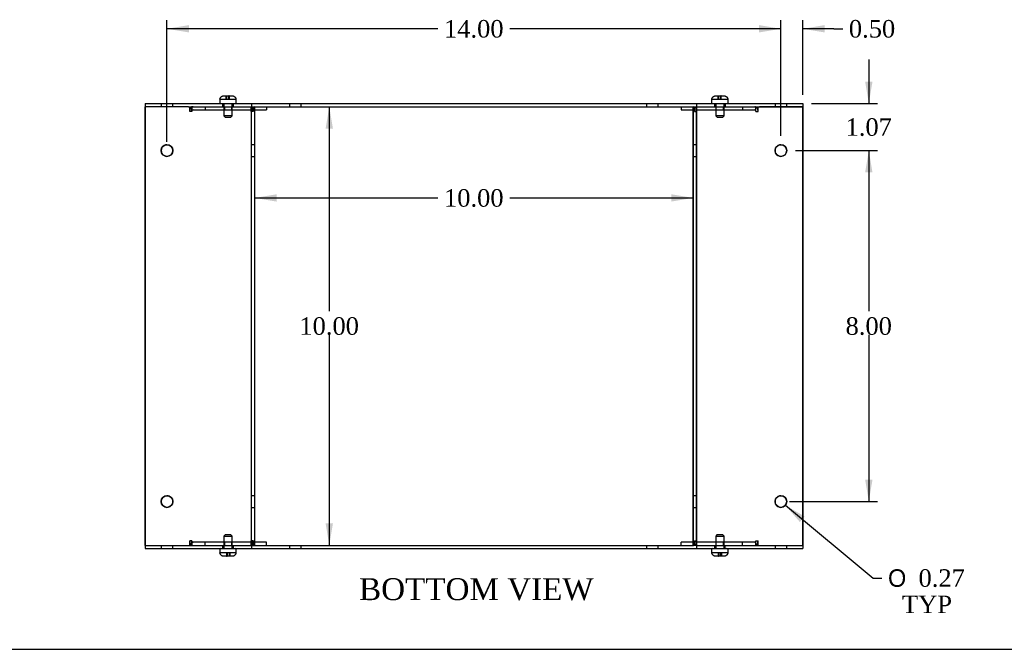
# Model space of a CAD drawing. Header units: inches. Extents: x 0.2 to 89.8, y -0.5 to 59.8.
# Tile 2 of 8: x 22.7 to 45.1, y 0.2 to 14.5. Entities that reach past the tile are written whole.
import ezdxf
from ezdxf.enums import TextEntityAlignment as Align
from ezdxf.lldxf.tags import DXFTag

# ---------------------------------------------------------------- set-up
doc = ezdxf.new("R2010")
doc.units = ezdxf.units.IN
doc.header["$MEASUREMENT"] = 0
for name, color, linetype in [('COM55579-5', 7, 'Continuous'), ('COM55580-5', 7, 'Continuous'), ('Default', 7, 'Continuous'), ('SCS19491', 7, 'Continuous')]:
    doc.layers.add(name, color=color, linetype=linetype)
doc.styles.add('SEACAD_Solid_Edge_ANSI1_Symbols', font='txt')
doc.styles.add('SEACAD_Times_New_Roman', font='times.ttf')
tags = doc.linetypes.add('HIDDEN2', pattern=[0.1875, 0.125, -0.0625]).pattern_tags.tags
tags[6:7] = [DXFTag(74, 4), DXFTag(75, 0), DXFTag(340, '0'), DXFTag(46, 0.0), DXFTag(50, 0.0), DXFTag(44, 0.0), DXFTag(45, 0.0)]
tags[4:5] = [DXFTag(74, 4), DXFTag(75, 0), DXFTag(340, '0'), DXFTag(46, 0.0), DXFTag(50, 0.0), DXFTag(44, 0.0), DXFTag(45, 0.0)]
doc.dimstyles.new('HAMMOND_(STH_-_66x44)', dxfattribs={"dimtxt": 0.4, "dimasz": 0.5, "dimexe": 0.2, "dimexo": 0.2, "dimgap": 0.1, "dimtad": 0, "dimtih": 1, "dimtoh": 1, "dimzin": 0, "dimdsep": 46, "dimtxsty": 'SEACAD_Times_New_Roman', "dimblk1": '_SE_FILLED', "dimblk2": '_SE_FILLED', "dimsah": 1, "dimcen": 0.2, "dimadec": 0, "dimazin": 0, "dimtfac": 0.8, "dimtofl": 0, "dimtmove": 0, "dimatfit": 3, "dimfxl": 1, "dimtolj": 1, "dimtzin": 0, "dimarcsym": 0})

# ---------------------------------------------------------------- blocks, each defined once
blk = doc.blocks.new('SE2')
at = {"layer": 'COM55579-5', "color": 7, "linetype": 'Continuous'}
for p, q in [((25.55, 12.601), (26.539, 12.601)), ((25.55, 12.601), (25.55, 12.529)), ((26.539, 12.601), (26.559, 12.601)), ((26.559, 12.601), (27.969, 12.601)), ((27.969, 12.601), (27.978, 12.601)), ((27.978, 12.601), (38.122, 12.601)), ((27.978, 12.601), (27.978, 12.529)), ((38.122, 12.601), (38.122, 12.529)), ((38.122, 12.601), (38.13, 12.601)), ((38.13, 12.601), (39.54, 12.601)), ((39.54, 12.601), (39.561, 12.601)), ((39.561, 12.601), (40.55, 12.601)), ((40.55, 12.601), (40.55, 12.529)), ((25.55, 12.529), (25.55, 12.529)), ((26.541, 12.529), (26.559, 12.529)), ((26.559, 12.529), (27.969, 12.529)), ((27.969, 12.529), (27.978, 12.529)), ((27.978, 12.529), (38.122, 12.529)), ((38.122, 12.529), (38.13, 12.529)), ((38.13, 12.529), (39.54, 12.529)), ((39.54, 12.529), (39.561, 12.529)), ((39.561, 12.529), (40.55, 12.529)), ((25.55, 2.529), (25.55, 2.529)), ((25.55, 2.529), (25.55, 2.457)), ((26.565, 2.529), (27.969, 2.529)), ((27.969, 2.529), (27.97, 2.529)), ((27.978, 2.529), (27.978, 2.529)), ((27.978, 2.529), (27.978, 2.457)), ((28.05, 2.529), (38.05, 2.529)), ((38.122, 2.529), (38.122, 2.457)), ((38.132, 2.529), (39.532, 2.529)), ((40.55, 2.529), (40.55, 2.457)), ((25.55, 2.457), (26.539, 2.457)), ((26.539, 2.457), (26.559, 2.457)), ((26.559, 2.457), (27.969, 2.457)), ((27.969, 2.457), (27.978, 2.457)), ((27.978, 2.457), (38.122, 2.457)), ((38.122, 2.457), (38.13, 2.457)), ((38.13, 2.457), (39.54, 2.457)), ((39.54, 2.457), (39.561, 2.457)), ((39.561, 2.457), (40.55, 2.457))]:
    blk.add_line(p, q, dxfattribs=at)
at = {"layer": 'COM55579-5', "color": 7, "linetype": 'HIDDEN2'}
for p, q in [((25.917, 12.601), (25.917, 12.529)), ((26.183, 12.529), (26.183, 12.601)), ((27.316, 12.601), (27.316, 12.529)), ((27.566, 12.529), (27.566, 12.601)), ((28.845, 12.601), (28.845, 12.529)), ((29.111, 12.529), (29.111, 12.601)), ((36.989, 12.601), (36.989, 12.529)), ((37.255, 12.529), (37.255, 12.601)), ((38.534, 12.601), (38.534, 12.529)), ((38.784, 12.529), (38.784, 12.601)), ((39.917, 12.601), (39.917, 12.529)), ((40.183, 12.529), (40.183, 12.601)), ((25.917, 2.529), (25.917, 2.457)), ((26.183, 2.457), (26.183, 2.529)), ((27.316, 2.529), (27.316, 2.457)), ((27.566, 2.457), (27.566, 2.529)), ((28.845, 2.529), (28.845, 2.457)), ((29.111, 2.457), (29.111, 2.529)), ((36.989, 2.529), (36.989, 2.457)), ((37.255, 2.457), (37.255, 2.529)), ((38.533, 2.529), (38.533, 2.457)), ((38.783, 2.457), (38.783, 2.529)), ((39.917, 2.529), (39.917, 2.457)), ((40.183, 2.457), (40.183, 2.529))]:
    blk.add_line(p, q, dxfattribs=at)
at = {"layer": 'COM55580-5', "color": 7, "linetype": 'Continuous'}
for p, q in [((25.55, 2.529), (25.55, 12.529)), ((26.541, 12.529), (25.55, 12.529)), ((25.55, 12.529), (25.55, 2.529)), ((26.568, 12.529), (26.568, 12.421)), ((26.568, 12.421), (26.568, 12.421)), ((26.619, 12.529), (26.619, 12.523)), ((27.967, 12.529), (27.967, 12.421)), ((27.967, 12.421), (27.967, 12.421)), ((27.978, 12.529), (28.05, 12.529)), ((27.978, 2.529), (27.978, 12.529)), ((28.05, 2.529), (28.05, 12.529)), ((28.05, 12.457), (28.321, 12.457)), ((28.321, 12.529), (28.321, 12.457)), ((37.779, 12.529), (37.779, 12.457)), ((37.779, 12.529), (37.779, 12.457)), ((37.779, 12.457), (37.779, 12.457)), ((37.779, 12.457), (38.05, 12.457)), ((38.05, 12.529), (38.05, 2.529)), ((38.05, 2.601), (38.05, 12.457)), ((38.122, 12.529), (38.122, 12.529)), ((38.122, 12.529), (38.122, 2.529)), ((38.132, 12.421), (38.132, 12.529)), ((38.132, 12.421), (38.133, 12.421)), ((39.481, 12.523), (39.481, 12.529)), ((39.481, 12.523), (39.481, 12.529)), ((39.532, 12.421), (39.532, 12.529)), ((39.532, 12.421), (39.532, 12.421)), ((40.55, 12.529), (39.561, 12.529)), ((40.55, 2.529), (40.55, 12.529)), ((25.55, 2.529), (26.542, 2.529)), ((26.542, 2.529), (26.565, 2.529)), ((26.568, 2.637), (26.568, 2.529)), ((26.568, 2.637), (26.568, 2.637)), ((26.619, 2.536), (26.619, 2.529)), ((27.967, 2.637), (27.967, 2.637)), ((27.967, 2.637), (27.967, 2.529)), ((27.97, 2.529), (27.978, 2.529)), ((27.978, 2.529), (28.05, 2.529)), ((28.321, 2.601), (28.05, 2.601)), ((28.321, 2.529), (28.321, 2.601)), ((37.779, 2.529), (37.779, 2.601)), ((37.779, 2.601), (37.779, 2.601)), ((38.05, 2.601), (37.779, 2.601)), ((37.779, 2.529), (37.779, 2.601)), ((38.122, 2.529), (38.05, 2.529)), ((38.122, 2.529), (38.132, 2.529)), ((38.132, 2.529), (38.132, 2.637)), ((38.133, 2.637), (38.132, 2.637)), ((39.481, 2.529), (39.481, 2.536)), ((39.481, 2.529), (39.481, 2.536)), ((39.532, 2.529), (39.532, 2.637)), ((39.532, 2.637), (39.532, 2.637)), ((39.532, 2.529), (39.557, 2.529)), ((39.557, 2.529), (40.55, 2.529))]:
    blk.add_line(p, q, dxfattribs=at)
at = {"layer": 'COM55580-5', "color": 7, "linetype": 'HIDDEN2'}
for p, q in [((26.568, 12.421), (26.568, 12.529)), ((26.568, 12.421), (26.568, 12.421)), ((26.619, 12.421), (26.568, 12.421)), ((26.619, 12.421), (26.619, 12.529)), ((26.619, 12.523), (26.619, 12.421)), ((26.644, 12.457), (26.644, 12.457)), ((26.644, 12.457), (28.044, 12.457)), ((26.921, 12.529), (26.921, 12.457)), ((26.921, 12.529), (26.921, 12.457)), ((27.359, 12.529), (27.359, 12.457)), ((27.359, 12.529), (27.359, 12.457)), ((27.529, 12.457), (27.529, 12.529)), ((27.529, 12.457), (27.529, 12.529)), ((27.967, 12.421), (27.967, 12.529)), ((27.967, 12.421), (27.967, 12.421)), ((28.018, 12.421), (27.967, 12.421)), ((27.978, 2.529), (27.978, 12.529)), ((28.018, 12.421), (28.018, 12.529)), ((28.018, 12.529), (28.018, 12.421)), ((28.044, 12.457), (28.05, 12.457)), ((28.05, 2.529), (28.05, 12.529)), ((28.321, 12.529), (28.321, 12.457)), ((38.05, 12.457), (38.05, 12.529)), ((38.05, 12.457), (38.056, 12.457)), ((38.056, 12.457), (39.455, 12.457)), ((38.081, 12.421), (38.081, 12.529)), ((38.081, 12.421), (38.081, 12.421)), ((38.081, 12.421), (38.082, 12.421)), ((38.082, 12.421), (38.082, 12.529)), ((38.082, 12.421), (38.132, 12.421)), ((38.122, 2.529), (38.122, 12.529)), ((38.132, 12.421), (38.132, 12.529)), ((38.57, 12.529), (38.57, 12.457)), ((38.57, 12.529), (38.57, 12.457)), ((38.74, 12.457), (38.74, 12.529)), ((38.74, 12.457), (38.74, 12.529)), ((39.178, 12.529), (39.178, 12.457)), ((39.178, 12.529), (39.178, 12.457)), ((39.481, 12.421), (39.481, 12.523)), ((39.481, 12.421), (39.481, 12.523)), ((39.481, 12.421), (39.481, 12.421)), ((39.481, 12.421), (39.481, 12.421)), ((39.481, 12.421), (39.532, 12.421)), ((39.532, 12.421), (39.532, 12.529)), ((40.55, 12.529), (40.55, 2.529)), ((27.978, 11.662), (27.978, 11.662)), ((28.05, 11.662), (27.978, 11.662)), ((38.05, 11.662), (38.05, 11.662)), ((38.122, 11.662), (38.05, 11.662)), ((27.978, 11.396), (27.978, 11.396)), ((27.978, 11.396), (28.05, 11.396)), ((38.05, 11.396), (38.05, 11.396)), ((38.05, 11.396), (38.122, 11.396)), ((27.978, 3.662), (27.978, 3.662)), ((28.05, 3.662), (27.978, 3.662)), ((38.05, 3.662), (38.05, 3.662)), ((38.122, 3.662), (38.05, 3.662)), ((27.978, 3.396), (27.978, 3.396)), ((27.978, 3.396), (28.05, 3.396)), ((38.05, 3.396), (38.05, 3.396)), ((38.05, 3.396), (38.122, 3.396)), ((26.568, 2.529), (26.568, 2.637)), ((26.568, 2.637), (26.568, 2.637)), ((26.619, 2.637), (26.568, 2.637)), ((26.619, 2.529), (26.619, 2.637)), ((26.619, 2.637), (26.619, 2.536)), ((26.644, 2.601), (26.644, 2.601)), ((28.044, 2.601), (26.644, 2.601)), ((26.921, 2.529), (26.921, 2.601)), ((26.921, 2.529), (26.921, 2.601)), ((27.359, 2.601), (27.359, 2.529)), ((27.359, 2.601), (27.359, 2.529)), ((27.529, 2.529), (27.529, 2.601)), ((27.529, 2.529), (27.529, 2.601)), ((27.967, 2.529), (27.967, 2.637)), ((27.967, 2.637), (27.967, 2.637)), ((28.018, 2.637), (27.967, 2.637)), ((28.018, 2.529), (28.018, 2.637)), ((28.018, 2.637), (28.018, 2.529)), ((28.05, 2.601), (28.044, 2.601)), ((28.321, 2.529), (28.321, 2.601)), ((38.05, 2.529), (38.05, 2.601)), ((38.056, 2.601), (38.05, 2.601)), ((39.455, 2.601), (38.056, 2.601)), ((38.081, 2.529), (38.081, 2.637)), ((38.081, 2.637), (38.081, 2.637)), ((38.081, 2.637), (38.082, 2.637)), ((38.082, 2.529), (38.082, 2.637)), ((38.082, 2.637), (38.132, 2.637)), ((38.132, 2.529), (38.132, 2.637)), ((38.57, 2.601), (38.57, 2.529)), ((38.57, 2.601), (38.57, 2.529)), ((38.74, 2.529), (38.74, 2.601)), ((38.74, 2.529), (38.74, 2.601)), ((39.178, 2.529), (39.178, 2.601)), ((39.178, 2.529), (39.178, 2.601)), ((39.481, 2.536), (39.481, 2.637)), ((39.481, 2.637), (39.481, 2.637)), ((39.481, 2.637), (39.481, 2.637)), ((39.481, 2.536), (39.481, 2.637)), ((39.481, 2.637), (39.532, 2.637)), ((39.532, 2.529), (39.532, 2.637))]:
    blk.add_line(p, q, dxfattribs=at)
at = {"layer": 'COM55580-5', "color": 7, "linetype": 'Continuous'}
for centre in [(26.05, 11.529), (40.05, 11.529), (26.05, 3.529), (40.05, 3.529)]:
    blk.add_circle(centre, 0.133, dxfattribs=at)
at = {"layer": 'COM55580-5', "color": 7, "linetype": 'HIDDEN2'}
for centre, start, end in [((26.05, 11.529), 89.971, 270.0289), ((40.05, 11.529), 89.9706, 270.0295), ((26.05, 3.529), 90.0106, 269.987), ((40.05, 3.529), 89.9583, 270.0425)]:
    blk.add_arc(centre, 0.133, start, end, dxfattribs=at)
at = {"layer": 'COM55580-5', "color": 7, "linetype": 'Continuous'}
for centre, start, end in [((26.05, 11.529), 0, 89.971), ((26.05, 11.529), 270.0289, 0), ((40.05, 11.529), 0, 89.9706), ((40.05, 11.529), 270.0295, 0), ((26.05, 3.529), 0, 90.0106), ((40.05, 3.529), 0, 89.9583), ((26.05, 3.529), 269.987, 0), ((40.05, 3.529), 270.0425, 0)]:
    blk.add_arc(centre, 0.133, start, end, dxfattribs=at)
for centre, major_axis, start_param, end_param in [((26.644, 12.421), (0, -0.108), 3.141593, 4.712389), ((26.644, 12.421), (0, 0.108), 0, 0.338726), ((28.044, 12.421), (0, 0.108), 1.532608, 1.570796), ((38.056, 12.421), (0, -0.108), 1.570796, 1.608984), ((39.455, 12.421), (0, 0.108), 4.712389, 6.283185), ((26.644, 2.637), (0, -0.108), 4.712389, 6.283185), ((26.644, 2.637), (0, 0.108), 2.802867, 3.141593), ((28.044, 2.637), (0, 0.108), 1.570796, 1.608984), ((38.056, 2.637), (0, -0.108), 1.532608, 1.570796), ((39.455, 2.637), (0, 0.108), 3.141593, 4.712389)]:
    blk.add_ellipse(centre, major_axis=major_axis, ratio=0.707107, start_param=start_param, end_param=end_param, dxfattribs=at)
at = {"layer": 'COM55580-5', "color": 7, "linetype": 'HIDDEN2'}
for centre, major_axis, start_param, end_param in [((26.644, 12.421), (0, 0.108), 0.338726, 1.570796), ((26.644, 12.421), (0, 0.036), 0, 1.570796), ((26.644, 12.421), (0, -0.036), 3.141593, 4.712389), ((28.043, 12.421), (0, -0.108), 3.141593, 4.712389), ((28.044, 12.421), (0, 0.108), 0, 1.532608), ((28.043, 12.421), (0, -0.036), 3.141593, 4.712389), ((28.044, 12.421), (0, 0.036), 0, 1.570796), ((38.056, 12.421), (0, 0.108), 4.712389, 6.283185), ((38.056, 12.421), (0, -0.108), 1.608984, 3.141593), ((38.056, 12.421), (0, 0.036), 4.712389, 6.283185), ((38.056, 12.421), (0, -0.036), 1.570796, 3.141593), ((39.455, 12.421), (0, -0.108), 1.570796, 3.141593), ((39.455, 12.421), (0, -0.036), 1.570796, 3.141593), ((39.455, 12.421), (0, 0.036), 4.712389, 6.283185), ((26.644, 2.637), (0, 0.108), 1.570796, 2.802867), ((26.644, 2.637), (0, 0.036), 1.570796, 3.141593), ((26.644, 2.637), (0, -0.036), 4.712389, 6.283185), ((28.043, 2.637), (0, -0.108), 4.712389, 6.283185), ((28.044, 2.637), (0, 0.108), 1.608984, 3.141593), ((28.043, 2.637), (0, -0.036), 4.712389, 6.283185), ((28.044, 2.637), (0, 0.036), 1.570796, 3.141593), ((38.056, 2.637), (0, 0.108), 3.141593, 4.712389), ((38.056, 2.637), (0, 0.036), 3.141593, 4.712389), ((38.056, 2.637), (0, -0.036), 0, 1.570796), ((38.056, 2.637), (0, -0.108), 0, 1.532608), ((39.455, 2.637), (0, -0.108), 0, 1.570796), ((39.455, 2.637), (0, -0.036), 0, 1.570796), ((39.455, 2.637), (0, 0.036), 3.141593, 4.712389)]:
    blk.add_ellipse(centre, major_axis=major_axis, ratio=0.707107, start_param=start_param, end_param=end_param, dxfattribs=at)
at = {"layer": 'SCS19491', "color": 7, "linetype": 'Continuous'}
for p, q in [((27.254, 12.686), (27.254, 12.626)), ((27.257, 12.701), (27.255, 12.701)), ((27.348, 12.776), (27.41, 12.776)), ((27.411, 12.772), (27.471, 12.773)), ((27.465, 12.776), (27.463, 12.776)), ((27.47, 12.776), (27.467, 12.776)), ((27.47, 12.776), (27.534, 12.776)), ((27.471, 12.773), (27.47, 12.776)), ((27.625, 12.701), (27.627, 12.701)), ((27.629, 12.626), (27.629, 12.686)), ((38.471, 12.686), (38.471, 12.626)), ((38.475, 12.701), (38.472, 12.701)), ((38.566, 12.776), (38.627, 12.776)), ((38.629, 12.772), (38.689, 12.773)), ((38.683, 12.776), (38.68, 12.776)), ((38.688, 12.776), (38.685, 12.776)), ((38.688, 12.776), (38.751, 12.776)), ((38.689, 12.773), (38.688, 12.776)), ((38.842, 12.701), (38.845, 12.701)), ((38.846, 12.626), (38.846, 12.686)), ((27.253, 2.432), (27.253, 2.372)), ((27.257, 2.357), (27.255, 2.357)), ((27.412, 2.282), (27.348, 2.282)), ((27.471, 2.287), (27.411, 2.286)), ((27.411, 2.286), (27.412, 2.282)), ((27.412, 2.282), (27.414, 2.282)), ((27.417, 2.282), (27.419, 2.282)), ((27.534, 2.282), (27.472, 2.282)), ((27.625, 2.357), (27.627, 2.357)), ((27.628, 2.372), (27.628, 2.432)), ((38.471, 2.432), (38.471, 2.372)), ((38.475, 2.357), (38.472, 2.357)), ((38.629, 2.282), (38.566, 2.282)), ((38.688, 2.287), (38.628, 2.286)), ((38.628, 2.286), (38.629, 2.282)), ((38.629, 2.282), (38.632, 2.282)), ((38.634, 2.282), (38.637, 2.282)), ((38.69, 2.282), (38.68, 2.282)), ((38.751, 2.282), (38.69, 2.282)), ((38.842, 2.357), (38.845, 2.357)), ((38.846, 2.372), (38.846, 2.432))]:
    blk.add_line(p, q, dxfattribs=at)
at = {"layer": 'SCS19491', "color": 7, "linetype": 'HIDDEN2'}
for p, q in [((27.257, 12.701), (27.407, 12.701)), ((27.346, 12.601), (27.346, 12.319)), ((27.461, 12.772), (27.401, 12.771)), ((27.401, 12.701), (27.401, 12.771)), ((27.405, 12.701), (27.405, 12.776)), ((27.407, 12.776), (27.407, 12.701)), ((27.407, 12.701), (27.411, 12.701)), ((27.411, 12.701), (27.411, 12.772)), ((27.411, 12.701), (27.471, 12.701)), ((27.461, 12.701), (27.461, 12.772)), ((27.467, 12.776), (27.465, 12.776)), ((27.465, 12.776), (27.465, 12.701)), ((27.467, 12.701), (27.467, 12.776)), ((27.471, 12.701), (27.471, 12.773)), ((27.471, 12.701), (27.625, 12.701)), ((27.536, 12.319), (27.536, 12.601)), ((38.475, 12.701), (38.625, 12.701)), ((38.564, 12.601), (38.564, 12.319)), ((38.679, 12.772), (38.619, 12.771)), ((38.619, 12.701), (38.619, 12.771)), ((38.623, 12.701), (38.623, 12.776)), ((38.625, 12.776), (38.625, 12.701)), ((38.625, 12.701), (38.629, 12.701)), ((38.629, 12.701), (38.629, 12.772)), ((38.629, 12.701), (38.689, 12.701)), ((38.679, 12.701), (38.679, 12.772)), ((38.685, 12.776), (38.683, 12.776)), ((38.683, 12.776), (38.683, 12.701)), ((38.685, 12.701), (38.685, 12.776)), ((38.689, 12.701), (38.689, 12.773)), ((38.689, 12.701), (38.842, 12.701)), ((38.754, 12.319), (38.754, 12.601)), ((27.536, 12.319), (27.346, 12.319)), ((27.346, 12.319), (27.376, 12.289)), ((27.376, 12.289), (27.506, 12.289)), ((27.506, 12.289), (27.536, 12.319)), ((38.754, 12.319), (38.564, 12.319)), ((38.564, 12.319), (38.594, 12.289)), ((38.594, 12.289), (38.724, 12.289)), ((38.724, 12.289), (38.754, 12.319)), ((27.376, 2.77), (27.346, 2.74)), ((27.346, 2.74), (27.536, 2.74)), ((27.346, 2.74), (27.346, 2.457)), ((27.506, 2.77), (27.376, 2.77)), ((27.536, 2.74), (27.506, 2.77)), ((27.536, 2.457), (27.536, 2.74)), ((38.593, 2.77), (38.563, 2.74)), ((38.563, 2.74), (38.753, 2.74)), ((38.563, 2.74), (38.563, 2.457)), ((38.723, 2.77), (38.593, 2.77)), ((38.753, 2.74), (38.723, 2.77)), ((38.753, 2.457), (38.753, 2.74)), ((27.411, 2.357), (27.257, 2.357)), ((27.471, 2.357), (27.411, 2.357)), ((27.411, 2.357), (27.411, 2.286)), ((27.414, 2.357), (27.414, 2.282)), ((27.414, 2.282), (27.417, 2.282)), ((27.417, 2.282), (27.417, 2.357)), ((27.421, 2.357), (27.421, 2.287)), ((27.421, 2.287), (27.48, 2.288)), ((27.474, 2.357), (27.471, 2.357)), ((27.471, 2.357), (27.471, 2.287)), ((27.625, 2.357), (27.474, 2.357)), ((27.474, 2.282), (27.474, 2.357)), ((27.477, 2.357), (27.477, 2.282)), ((27.48, 2.357), (27.48, 2.288)), ((38.628, 2.357), (38.475, 2.357)), ((38.619, 2.357), (38.619, 2.288)), ((38.679, 2.287), (38.619, 2.288)), ((38.622, 2.357), (38.622, 2.282)), ((38.625, 2.282), (38.625, 2.357)), ((38.688, 2.357), (38.628, 2.357)), ((38.628, 2.357), (38.628, 2.286)), ((38.632, 2.357), (38.632, 2.282)), ((38.632, 2.282), (38.634, 2.282)), ((38.634, 2.282), (38.634, 2.357)), ((38.638, 2.357), (38.638, 2.287)), ((38.638, 2.287), (38.698, 2.288)), ((38.679, 2.357), (38.679, 2.287)), ((38.683, 2.282), (38.683, 2.357)), ((38.685, 2.357), (38.685, 2.282)), ((38.692, 2.357), (38.688, 2.357)), ((38.688, 2.357), (38.688, 2.287)), ((38.688, 2.287), (38.688, 2.286)), ((38.842, 2.357), (38.692, 2.357)), ((38.692, 2.282), (38.692, 2.357)), ((38.694, 2.357), (38.694, 2.282)), ((38.698, 2.357), (38.698, 2.288))]:
    blk.add_line(p, q, dxfattribs=at)
at = {"layer": 'SCS19491', "color": 7, "linetype": 'Continuous'}
for centre, radius, start, end in [((27.344, 12.686), 0.09, 170.4059, 180), ((27.279, 12.626), 0.025, 180, 270), ((27.604, 12.626), 0.025, 270, 0), ((27.539, 12.686), 0.09, 0, 9.5941), ((38.561, 12.686), 0.09, 170.4059, 180), ((38.496, 12.626), 0.025, 180, 270), ((38.821, 12.626), 0.025, 270, 0), ((38.756, 12.686), 0.09, 0, 9.5941), ((27.278, 2.432), 0.025, 90, 180), ((27.343, 2.372), 0.09, 180, 189.5941), ((27.603, 2.432), 0.025, 0, 90), ((27.538, 2.372), 0.09, 350.4059, 0), ((38.496, 2.432), 0.025, 90, 180), ((38.561, 2.372), 0.09, 180, 189.5941), ((38.821, 2.432), 0.025, 0, 90), ((38.756, 2.372), 0.09, 350.4059, 0)]:
    blk.add_arc(centre, radius, start, end, dxfattribs=at)
for points in [[(27.257, 12.701), (27.258, 12.707), (27.26, 12.712), (27.263, 12.722), (27.265, 12.727), (27.271, 12.736), (27.274, 12.74), (27.281, 12.749), (27.285, 12.752), (27.293, 12.759), (27.298, 12.762), (27.307, 12.767), (27.312, 12.769), (27.322, 12.773), (27.327, 12.774), (27.338, 12.776), (27.343, 12.776), (27.348, 12.776)], [(27.534, 12.776), (27.539, 12.776), (27.545, 12.776), (27.555, 12.774), (27.56, 12.773), (27.57, 12.769), (27.575, 12.767), (27.585, 12.762), (27.589, 12.759), (27.597, 12.752), (27.601, 12.749), (27.608, 12.74), (27.611, 12.736), (27.617, 12.727), (27.619, 12.722), (27.623, 12.712), (27.624, 12.707), (27.625, 12.701)], [(38.475, 12.701), (38.476, 12.707), (38.477, 12.712), (38.481, 12.722), (38.483, 12.727), (38.488, 12.736), (38.492, 12.74), (38.498, 12.749), (38.502, 12.752), (38.511, 12.759), (38.515, 12.762), (38.524, 12.767), (38.529, 12.769), (38.539, 12.773), (38.545, 12.774), (38.555, 12.776), (38.56, 12.776), (38.566, 12.776)], [(38.751, 12.776), (38.757, 12.776), (38.762, 12.776), (38.773, 12.774), (38.778, 12.773), (38.788, 12.769), (38.793, 12.767), (38.802, 12.762), (38.807, 12.759), (38.815, 12.752), (38.819, 12.749), (38.826, 12.74), (38.829, 12.736), (38.834, 12.727), (38.836, 12.722), (38.84, 12.712), (38.841, 12.707), (38.842, 12.701)], [(27.348, 2.282), (27.343, 2.282), (27.337, 2.283), (27.327, 2.285), (27.322, 2.286), (27.312, 2.289), (27.307, 2.292), (27.297, 2.297), (27.293, 2.3), (27.285, 2.307), (27.281, 2.31), (27.274, 2.319), (27.271, 2.323), (27.265, 2.332), (27.263, 2.337), (27.259, 2.347), (27.258, 2.352), (27.257, 2.357)], [(27.625, 2.357), (27.624, 2.352), (27.622, 2.347), (27.619, 2.337), (27.616, 2.332), (27.611, 2.323), (27.608, 2.318), (27.601, 2.31), (27.597, 2.307), (27.589, 2.3), (27.584, 2.297), (27.575, 2.292), (27.57, 2.289), (27.56, 2.286), (27.555, 2.285), (27.544, 2.283), (27.539, 2.282), (27.534, 2.282)], [(38.566, 2.282), (38.56, 2.282), (38.555, 2.283), (38.544, 2.285), (38.539, 2.286), (38.529, 2.289), (38.524, 2.292), (38.515, 2.297), (38.51, 2.3), (38.502, 2.307), (38.498, 2.31), (38.491, 2.319), (38.488, 2.323), (38.483, 2.332), (38.481, 2.337), (38.477, 2.347), (38.476, 2.352), (38.475, 2.357)], [(38.842, 2.357), (38.841, 2.352), (38.84, 2.347), (38.836, 2.337), (38.834, 2.332), (38.829, 2.323), (38.825, 2.318), (38.819, 2.31), (38.815, 2.307), (38.806, 2.3), (38.802, 2.297), (38.793, 2.292), (38.788, 2.289), (38.778, 2.286), (38.772, 2.285), (38.762, 2.283), (38.757, 2.282), (38.751, 2.282)]]:
    blk.add_open_spline(points, degree=3, knots=[0, 0, 0, 0, 0.125, 0.125, 0.25, 0.25, 0.375, 0.375, 0.5, 0.5, 0.625, 0.625, 0.75, 0.75, 0.875, 0.875, 1, 1, 1, 1], dxfattribs=at)
for points in [[(27.41, 12.776), (27.41, 12.776), (27.411, 12.775), (27.411, 12.772)], [(38.627, 12.776), (38.628, 12.776), (38.628, 12.775), (38.629, 12.772)], [(27.472, 2.282), (27.472, 2.282), (27.471, 2.284), (27.471, 2.287)], [(38.69, 2.282), (38.689, 2.282), (38.689, 2.284), (38.688, 2.287)]]:
    blk.add_open_spline(points, degree=3, dxfattribs=at)
at = {"layer": 'SCS19491', "color": 7, "linetype": 'HIDDEN2'}
blk.add_open_spline([(38.627, 2.282), (38.628, 2.282), (38.628, 2.284), (38.628, 2.287)], degree=3, dxfattribs=at)
blk = doc.blocks.new('DMBLK7403')
at = {"layer": 'Default', "linetype": 'Continuous', "transparency": 16777216}
for points in [[(39.55, 14.388), (39.55, 14.221), (40.05, 14.304)], [(41.05, 14.388), (40.55, 14.304), (41.05, 14.221)]]:
    blk.add_hatch(color=7, dxfattribs=at).paths.add_polyline_path(points)
at = {"layer": 'Default', "color": 7, "linetype": 'Continuous', "transparency": 16777216}
for p, q in [((40.05, 11.862), (40.05, 14.504)), ((40.55, 12.801), (40.55, 14.504)), ((40.05, 14.304), (39.05, 14.304)), ((41.26, 14.304), (40.55, 14.304)), ((41.26, 14.304), (41.46, 14.304))]:
    blk.add_line(p, q, dxfattribs=at)
at = {"layer": 'Default', "color": 7, "linetype": 'Continuous', "transparency": 16777216, "style": 'SEACAD_Times_New_Roman'}
blk.add_text('0.50', height=0.4, dxfattribs=at).set_placement((41.6, 14.504), align=Align.TOP_LEFT)
blk = doc.blocks.new('_SE_FILLED')
at = {"color": 0}
blk.add_line((0, 0), (-1, 0), dxfattribs=at)
blk.add_solid([(0, 0), (-1, -0.1665), (-1, 0.1665), (0, 0)], dxfattribs=at)
blk = doc.blocks.new('DMBLK7404')
at = {"layer": 'Default', "linetype": 'Continuous', "transparency": 16777216}
for points in [[(26.55, 14.388), (26.05, 14.304), (26.55, 14.221)], [(39.55, 14.388), (39.55, 14.221), (40.05, 14.304)]]:
    blk.add_hatch(color=7, dxfattribs=at).paths.add_polyline_path(points)
at = {"layer": 'Default', "color": 7, "linetype": 'Continuous', "transparency": 16777216}
for p, q in [((26.05, 11.729), (26.05, 14.504)), ((40.05, 11.862), (40.05, 14.504)), ((32.227, 14.304), (26.05, 14.304)), ((40.05, 14.304), (33.872, 14.304))]:
    blk.add_line(p, q, dxfattribs=at)
at = {"layer": 'Default', "color": 7, "linetype": 'Continuous', "transparency": 16777216, "style": 'SEACAD_Times_New_Roman'}
blk.add_text('14.00', height=0.4, dxfattribs=at).set_placement((32.367, 14.504), align=Align.TOP_LEFT)
blk = doc.blocks.new('DMBLK7405')
at = {"layer": 'Default', "linetype": 'Continuous', "transparency": 16777216}
for points in [[(42.139, 13.101), (41.972, 13.101), (42.055, 12.601)], [(42.139, 11.029), (42.055, 11.529), (41.972, 11.029)]]:
    blk.add_hatch(color=7, dxfattribs=at).paths.add_polyline_path(points)
at = {"layer": 'Default', "color": 7, "linetype": 'Continuous', "transparency": 16777216}
for p, q in [((42.055, 13.601), (42.055, 12.601)), ((40.75, 12.601), (42.255, 12.601)), ((40.383, 11.529), (42.255, 11.529)), ((42.055, 11.529), (42.055, 10.529))]:
    blk.add_line(p, q, dxfattribs=at)
at = {"layer": 'Default', "color": 7, "linetype": 'Continuous', "transparency": 16777216, "style": 'SEACAD_Times_New_Roman'}
blk.add_text('1.07', height=0.4, dxfattribs=at).set_placement((41.525, 12.265), align=Align.TOP_LEFT)
blk = doc.blocks.new('DMBLK7406')
at = {"layer": 'Default', "linetype": 'Continuous', "transparency": 16777216}
for points in [[(42.139, 11.029), (42.055, 11.529), (41.972, 11.029)], [(42.139, 4.029), (41.972, 4.029), (42.055, 3.529)]]:
    blk.add_hatch(color=7, dxfattribs=at).paths.add_polyline_path(points)
at = {"layer": 'Default', "color": 7, "linetype": 'Continuous', "transparency": 16777216}
for p, q in [((40.383, 11.529), (42.255, 11.529)), ((42.055, 11.529), (42.055, 7.869)), ((42.055, 7.329), (42.055, 3.529)), ((40.25, 3.529), (42.255, 3.529))]:
    blk.add_line(p, q, dxfattribs=at)
at = {"layer": 'Default', "color": 7, "linetype": 'Continuous', "transparency": 16777216, "style": 'SEACAD_Times_New_Roman'}
blk.add_text('8.00', height=0.4, dxfattribs=at).set_placement((41.525, 7.729), align=Align.TOP_LEFT)
blk = doc.blocks.new('DMBLK7411')
at = {"layer": 'Default', "linetype": 'Continuous', "transparency": 16777216}
blk.add_hatch(color=7, dxfattribs=at).paths.add_polyline_path([(40.59, 3.189), (40.152, 3.445), (40.484, 3.061)])
at = {"layer": 'Default', "color": 7, "linetype": 'Continuous', "transparency": 16777216}
for p, q in [((40.152, 3.445), (42.153, 1.785)), ((42.153, 1.785), (42.353, 1.785))]:
    blk.add_line(p, q, dxfattribs=at)
for s, style, p in [('O', 'SEACAD_Solid_Edge_ANSI1_Symbols', (42.493, 1.985)), ('0.27', 'SEACAD_Times_New_Roman', (43.189, 1.985)), ('TYP', 'SEACAD_Times_New_Roman', (42.812, 1.385))]:
    blk.add_text(s, height=0.4, dxfattribs=dict(at, style=style)).set_placement(p, align=Align.TOP_LEFT)
blk = doc.blocks.new('DMBLK7415')
at = {"layer": 'Default', "linetype": 'Continuous', "transparency": 16777216}
for points in [[(29.835, 12.029), (29.751, 12.529), (29.668, 12.029)], [(29.835, 3.029), (29.668, 3.029), (29.751, 2.529)]]:
    blk.add_hatch(color=7, dxfattribs=at).paths.add_polyline_path(points)
at = {"layer": 'Default', "color": 7, "linetype": 'Continuous', "transparency": 16777216}
for p, q in [((29.751, 12.529), (29.751, 7.869)), ((29.751, 7.329), (29.751, 2.529))]:
    blk.add_line(p, q, dxfattribs=at)
at = {"layer": 'Default', "color": 7, "linetype": 'Continuous', "transparency": 16777216, "style": 'SEACAD_Times_New_Roman'}
blk.add_text('10.00', height=0.4, dxfattribs=at).set_placement((29.069, 7.729), align=Align.TOP_LEFT)
blk = doc.blocks.new('DMBLK7416')
at = {"layer": 'Default', "linetype": 'Continuous', "transparency": 16777216}
for points in [[(28.55, 10.532), (28.05, 10.449), (28.55, 10.366)], [(37.55, 10.532), (37.55, 10.366), (38.05, 10.449)]]:
    blk.add_hatch(color=7, dxfattribs=at).paths.add_polyline_path(points)
at = {"layer": 'Default', "color": 7, "linetype": 'Continuous', "transparency": 16777216}
for p, q in [((28.05, 10.449), (32.227, 10.449)), ((33.872, 10.449), (38.05, 10.449))]:
    blk.add_line(p, q, dxfattribs=at)
at = {"layer": 'Default', "color": 7, "linetype": 'Continuous', "transparency": 16777216, "style": 'SEACAD_Times_New_Roman'}
blk.add_text('10.00', height=0.4, dxfattribs=at).set_placement((32.367, 10.649), align=Align.TOP_LEFT)
blk = doc.blocks.new('BORDER')
at = {"layer": 'Default', "color": 7, "linetype": 'Continuous'}
blk.add_line((-41.86, 0), (0, 0), dxfattribs=at)

msp = doc.modelspace()

# ---------------------------------------------------------------- block references
at = {"layer": 'Default', "color": 7, "xscale": 2.14, "yscale": 2.14, "zscale": 2.14}
msp.add_blockref('BORDER', (89.818, 0.161), dxfattribs=at)
at = {"layer": 'Default'}
msp.add_blockref('SE2', (0, 0), dxfattribs=at)

# ---------------------------------------------------------------- texts
at = {"layer": 'Default', "color": 7, "linetype": 'Continuous', "style": 'SEACAD_Times_New_Roman'}
msp.add_text('BOTTOM VIEW', height=0.5, dxfattribs=at).set_placement((30.431, 1.782), align=Align.TOP_LEFT)

# ---------------------------------------------------------------- dimensions: what is measured, and where the dimension line sits
at = {"layer": 'Default', "color": 7, "linetype": 'Continuous'}
dim = msp.add_linear_dim(base=(26.05, 14.304), p1=(40.05, 11.662), p2=(26.05, 11.529), text='\\A1;<>', dimstyle='HAMMOND_(STH_-_66x44)', dxfattribs=at)
dim.commit()
dim.dimension.update_dxf_attribs({"geometry": 'DMBLK7404', "text_midpoint": (33.05, 14.304), "dimtype": 160})
dim = msp.add_linear_dim(base=(40.05, 14.304), p1=(40.55, 12.601), p2=(40.05, 11.662), text='\\A1;<>', dimstyle='HAMMOND_(STH_-_66x44)', override={"dimtmove": 1}, dxfattribs=at)
dim.commit()
dim.dimension.update_dxf_attribs({"geometry": 'DMBLK7403', "text_midpoint": (41.46, 14.304), "dimtype": 160})
for base, p1, p2, angle, picture, middle, dimtype in [((42.055, 11.529), (40.55, 12.601), (40.183, 11.529), 90, 'DMBLK7405', (42.055, 12.065), 160), ((29.751, 12.529), (27.978, 12.529), (27.978, 2.529), 269.9992, 'DMBLK7415', (29.751, 7.529), 161), ((42.055, 3.529), (40.183, 11.529), (40.05, 3.529), 90, 'DMBLK7406', (42.055, 7.529), 160), ((28.05, 10.449), (28.05, 2.529), (38.05, 2.529), 0, 'DMBLK7416', (33.05, 10.449), 161)]:
    dim = msp.add_linear_dim(base=base, p1=p1, p2=p2, angle=angle, text='\\A1;<>', dimstyle='HAMMOND_(STH_-_66x44)', dxfattribs=at)
    dim.commit()
    dim.dimension.update_dxf_attribs({"geometry": picture, "text_midpoint": middle, "dimtype": dimtype})
dim = msp.add_diameter_dim_2p(p1=(39.947, 3.614), p2=(40.152, 3.445), text='\\A1;<>\\PTYP', dimstyle='HAMMOND_(STH_-_66x44)', dxfattribs=at)
dim.commit()
dim.dimension.update_dxf_attribs({"geometry": 'DMBLK7411', "text_midpoint": (42.353, 1.785), "dimtype": 163})

doc.saveas('drawing.dxf')
